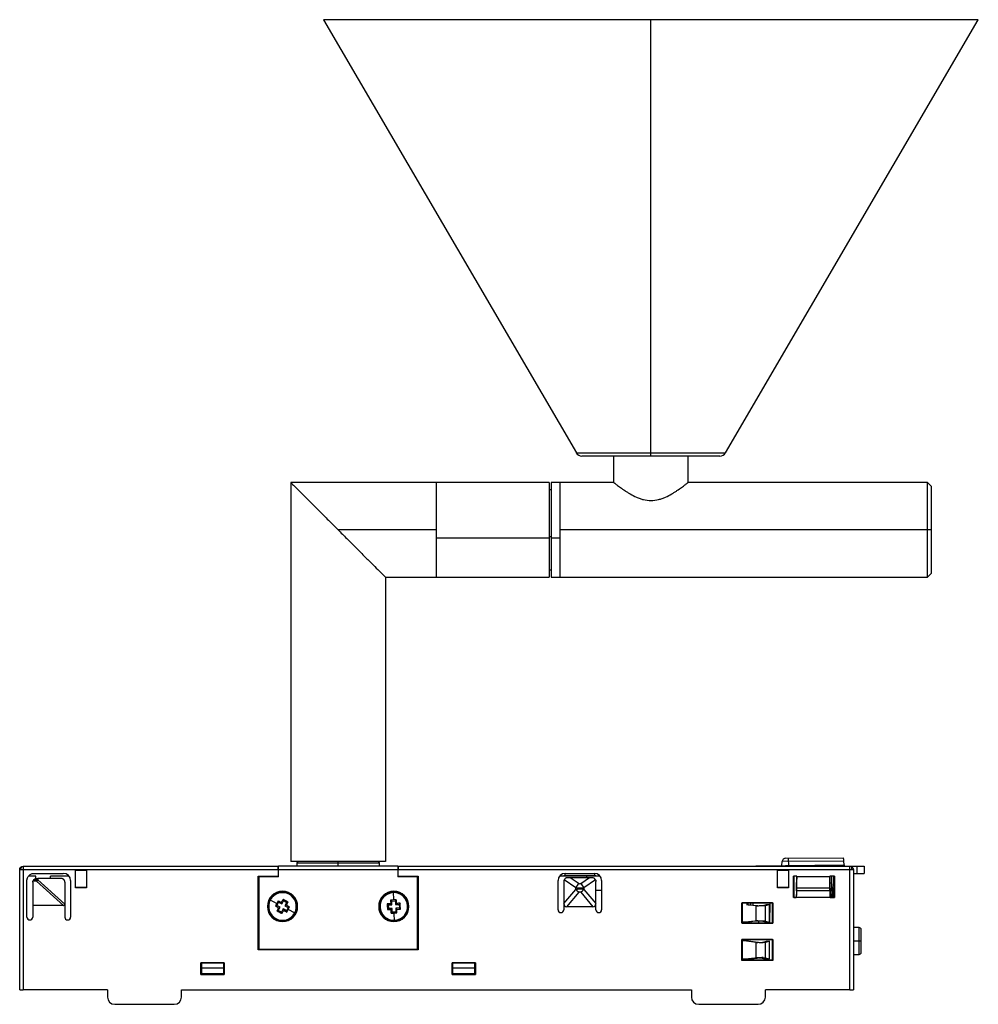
# Paper-space layout '_Inferior' of a CAD drawing. Header units: millimetres. Extents: x -69 to 62, y 106 to 241.
import ezdxf

# ---------------------------------------------------------------- set-up
doc = ezdxf.new("R2010")
doc.units = ezdxf.units.MM

psp = doc.layouts.new('_Inferior')

# ---------------------------------------------------------------- linework, layer by layer
at = {"color": 7, "linetype": 'Continuous', "lineweight": 25}
for p, q in [((-27.64, 241.43), (7.1, 181.88)), ((62.36, 241.43), (-27.64, 241.43)), ((17.36, 181.43), (17.36, 241.43)), ((27.62, 181.88), (62.36, 241.43)), ((7.1, 181.88), (27.62, 181.88)), ((26.84, 181.43), (7.87, 181.43)), ((12.26, 177.8), (12.26, 181.43)), ((22.46, 177.8), (22.46, 181.43)), ((3.36, 177.8), (-32.14, 177.8)), ((-32.14, 177.8), (-32.14, 125.73)), ((-12.14, 164.8), (-12.14, 177.8)), ((3.36, 177.8), (3.36, 164.8)), ((12.26, 177.8), (3.66, 177.8)), ((3.66, 177.8), (3.66, 164.8)), ((4.86, 164.8), (4.86, 177.8)), ((55.36, 177.8), (22.46, 177.8)), ((55.86, 177.3), (55.36, 177.8)), ((55.36, 164.8), (55.36, 177.8)), ((3.66, 176.8), (3.36, 176.8)), ((55.86, 177.3), (55.86, 165.3)), ((-12.14, 171.3), (-25.64, 171.3)), ((55.86, 171.3), (4.86, 171.3)), ((-12.14, 170.21), (3.36, 170.21)), ((3.36, 170.38), (3.66, 170.38)), ((3.66, 170.21), (4.86, 170.21)), ((3.36, 165.8), (3.66, 165.8)), ((55.36, 164.8), (55.86, 165.3)), ((-19.14, 164.8), (3.36, 164.8)), ((-19.14, 164.8), (-19.14, 125.73)), ((3.66, 164.8), (55.36, 164.8)), ((35.88, 126.15), (43.83, 126.23)), ((36.24, 126.16), (36.25, 125.08)), ((-69.42, 108.08), (-69.42, 124.58)), ((-68.92, 125.08), (-33.85, 125.08)), ((-33.91, 124.58), (-68.92, 124.58)), ((-68.92, 124.58), (-68.92, 108.08)), ((-61.73, 122.08), (-61.73, 124.58)), ((-60.23, 124.58), (-60.23, 122.08)), ((-33.91, 124.58), (-33.91, 123.71)), ((-33.85, 123.64), (-33.85, 125.08)), ((-17.45, 125.08), (-33.84, 125.08)), ((-17.44, 124.58), (-33.84, 124.58)), ((-33.84, 123.58), (-33.84, 124.58)), ((-19.14, 125.73), (-32.14, 125.73)), ((-31.14, 125.73), (-31.34, 125.53)), ((-31.34, 125.53), (-31.34, 125.08)), ((-31.34, 125.53), (-19.94, 125.53)), ((-25.64, 125.08), (-25.64, 125.73)), ((-19.94, 125.53), (-20.14, 125.73)), ((-19.94, 125.08), (-19.94, 125.53)), ((-17.44, 125.08), (45.68, 125.08)), ((-17.44, 125.08), (-17.44, 123.64)), ((-17.44, 124.58), (-17.44, 123.58)), ((44.68, 124.58), (-17.37, 124.58)), ((-17.37, 123.71), (-17.37, 124.58)), ((27.73, 125.08), (43.93, 125.23)), ((34.77, 122.08), (34.77, 124.58)), ((35.35, 125.15), (35.39, 125.69)), ((35.35, 125.08), (35.35, 125.15)), ((43.88, 125.77), (35.39, 125.69)), ((36.27, 124.58), (36.27, 122.08)), ((38.1, 125.08), (38.1, 125.18)), ((40.8, 125.08), (40.81, 125.2)), ((43.93, 125.23), (43.88, 125.77)), ((43.93, 125.23), (43.93, 125.08)), ((44.68, 108.08), (44.68, 124.58)), ((45.18, 124.58), (45.18, 108.08)), ((45.68, 125.08), (45.68, 124.08)), ((46.68, 125.08), (46.68, 124.08)), ((-67.22, 123.68), (-68.22, 123.68)), ((-67.1, 123.17), (-67.52, 123.17)), ((-67.42, 124.08), (-63.42, 124.08)), ((-67.22, 123.37), (-67.22, 123.68)), ((-67.12, 123.38), (-67.1, 123.38)), ((-67.1, 123.17), (-67.1, 123.38)), ((-66.94, 123.38), (-66.94, 123.17)), ((-63.72, 123.38), (-66.94, 123.38)), ((-63.22, 119.84), (-66.94, 123.17)), ((-65.19, 123.38), (-65.19, 123.68)), ((-62.62, 123.68), (-65.19, 123.68)), ((-60.23, 124.48), (-61.73, 124.48)), ((-36.64, 123.71), (-33.91, 123.71)), ((-36.64, 113.58), (-36.64, 123.71)), ((-33.84, 123.58), (-36.64, 123.58)), ((-36.54, 123.58), (-36.54, 113.68)), ((-33.85, 123.64), (-33.91, 123.71)), ((-17.37, 123.71), (-17.44, 123.64)), ((-14.64, 123.58), (-17.44, 123.58)), ((-17.37, 123.71), (-14.64, 123.71)), ((-14.74, 113.68), (-14.74, 123.58)), ((-14.64, 123.71), (-14.64, 113.58)), ((9.94, 123.68), (5.22, 123.68)), ((7.01, 122.08), (5.42, 123.18)), ((5.58, 124.08), (9.58, 124.08)), ((5.58, 123.78), (5.58, 124.08)), ((5.58, 123.78), (9.58, 123.78)), ((7.47, 122.65), (6.26, 123.48)), ((8.9, 123.48), (6.26, 123.48)), ((8.9, 123.48), (7.7, 122.65)), ((9.74, 123.18), (8.15, 122.08)), ((8.5, 123.68), (8.5, 123.48)), ((9.58, 124.08), (9.58, 123.78)), ((36.27, 124.48), (34.77, 124.48)), ((37.4, 123.68), (36.97, 123.68)), ((36.97, 120.77), (36.97, 123.68)), ((36.99, 123.68), (36.99, 120.78)), ((37.37, 122.04), (37.4, 123.65)), ((37.39, 123.68), (37.38, 122.79)), ((37.4, 123.69), (37.4, 123.65)), ((37.4, 123.65), (41.94, 123.65)), ((41.94, 123.65), (41.94, 123.69)), ((42.59, 123.68), (41.94, 123.68)), ((41.96, 122.79), (41.94, 123.68)), ((41.97, 122.04), (41.94, 123.65)), ((42.21, 121.63), (42.19, 123.68)), ((42.42, 120.8), (42.47, 123.68)), ((42.59, 123.68), (42.59, 120.77)), ((45.18, 124.08), (45.68, 124.08)), ((-68.42, 118.08), (-68.42, 123.08)), ((-67.62, 122.88), (-67.62, 118.08)), ((-67.1, 122.99), (-67.61, 122.99)), ((-63.4, 119.68), (-67.1, 122.99)), ((-63.22, 122.88), (-63.22, 118.08)), ((-62.42, 123.08), (-62.42, 118.08)), ((-61.73, 122.18), (-60.23, 122.18)), ((-60.23, 122.08), (-61.73, 122.08)), ((4.58, 119.08), (4.58, 123.08)), ((5.38, 122.98), (5.38, 119.08)), ((5.38, 119.94), (7.01, 121.88)), ((7.01, 121.88), (7.01, 122.08)), ((8.15, 122.08), (8.15, 121.88)), ((8.15, 121.88), (9.78, 119.94)), ((9.78, 119.08), (9.78, 122.98)), ((10.58, 123.08), (10.58, 119.08)), ((34.77, 122.18), (36.27, 122.18)), ((36.27, 122.08), (34.77, 122.08)), ((37.38, 122.79), (37.35, 121.21)), ((41.97, 122.04), (37.37, 122.04)), ((41.99, 120.78), (41.96, 122.79)), ((42.58, 120.78), (42.58, 122.14)), ((-35.06, 120.47), (-34.08, 119.95)), ((-33.16, 120.31), (-33.22, 120.5)), ((-18.09, 121.53), (-18.04, 120.42)), ((5.79, 119.48), (7.47, 121.48)), ((7.7, 121.48), (9.38, 119.48)), ((9.78, 121.78), (10.58, 121.78)), ((36.99, 120.78), (36.97, 120.77)), ((42.59, 120.77), (36.97, 120.77)), ((36.99, 120.78), (37.34, 120.78)), ((37.36, 121.7), (37.34, 120.78)), ((37.35, 121.21), (37.34, 120.78)), ((41.98, 121.7), (37.36, 121.7)), ((41.98, 121.7), (41.99, 120.78)), ((41.99, 120.78), (42.58, 120.78)), ((42.15, 120.8), (42.42, 120.8)), ((42.58, 120.78), (42.59, 120.77)), ((-63.4, 119.68), (-67.62, 119.68)), ((-35.34, 119.53), (-35.38, 119.53)), ((-34.27, 119.6), (-34.07, 119.66)), ((-33.84, 120.1), (-34.07, 119.66)), ((-33.63, 119.43), (-34.07, 119.66)), ((-33.9, 120.3), (-33.84, 120.1)), ((-33.87, 118.99), (-33.63, 119.43)), ((-33.84, 120.1), (-33.4, 119.87)), ((-33.84, 119.36), (-33.63, 119.43)), ((-33.4, 119.87), (-33.46, 120.07)), ((-33.19, 119.19), (-33.43, 118.75)), ((-33.4, 119.87), (-33.16, 120.31)), ((-33.13, 118.98), (-33.19, 119.19)), ((-32.75, 118.95), (-33.19, 119.19)), ((-32.72, 120.07), (-33.16, 120.31)), ((-32.72, 120.07), (-32.96, 119.63)), ((-32.75, 119.69), (-32.96, 119.63)), ((-32.96, 119.63), (-32.51, 119.4)), ((-32.51, 119.4), (-32.75, 118.95)), ((-32.53, 120.13), (-32.72, 120.07)), ((-32.32, 119.45), (-32.51, 119.4)), ((-31.24, 119.53), (-31.21, 119.53)), ((-20.04, 119.53), (-20.08, 119.53)), ((-18.9, 119.88), (-18.76, 119.74)), ((-18.73, 119.24), (-18.87, 119.09)), ((-18.76, 119.74), (-18.26, 119.77)), ((-18.76, 119.74), (-18.73, 119.24)), ((-18.23, 119.27), (-18.73, 119.24)), ((-18.43, 120.4), (-18.28, 120.27)), ((-18.42, 119.91), (-18.26, 119.77)), ((-18.23, 119.27), (-18.38, 119.11)), ((-18.28, 120.27), (-17.78, 120.29)), ((-18.26, 119.77), (-18.28, 120.27)), ((-18.21, 118.77), (-18.23, 119.27)), ((-17.65, 120.44), (-17.78, 120.29)), ((-17.78, 120.29), (-17.76, 119.79)), ((-17.61, 119.95), (-17.76, 119.79)), ((-17.76, 119.79), (-17.26, 119.82)), ((-17.23, 119.32), (-17.73, 119.29)), ((-17.73, 119.29), (-17.71, 118.79)), ((-17.57, 119.15), (-17.73, 119.29)), ((-17.12, 119.97), (-17.26, 119.82)), ((-17.26, 119.82), (-17.23, 119.32)), ((-17.08, 119.18), (-17.23, 119.32)), ((-15.94, 119.53), (-15.91, 119.53)), ((-14.64, 120.14), (-14.74, 120.14)), ((-14.64, 119.97), (-14.74, 119.97)), ((9.38, 119.48), (5.79, 119.48)), ((29.87, 120.04), (34.09, 120.04)), ((29.87, 117.22), (29.87, 120.04)), ((29.87, 120.04), (29.89, 120.02)), ((34.08, 120.02), (29.89, 120.02)), ((29.89, 120.02), (29.89, 117.23)), ((31.81, 119.6), (30.47, 119.73)), ((30.54, 120.02), (30.54, 119.73)), ((30.71, 119.73), (30.71, 120.02)), ((31.02, 120.01), (30.71, 120.01)), ((30.75, 119.72), (30.71, 119.73)), ((32.04, 119.6), (30.75, 119.72)), ((31.02, 120.02), (31.03, 119.7)), ((31.3, 120.02), (31.41, 119.66)), ((31.81, 117.56), (31.81, 119.6)), ((31.81, 119.6), (32.04, 119.6)), ((32.38, 119.6), (32.31, 119.6)), ((32.98, 119.61), (32.69, 119.61)), ((33.19, 119.75), (32.75, 119.63)), ((33.1, 119.63), (32.75, 119.63)), ((33.65, 119.78), (33.1, 119.63)), ((33.1, 117.52), (33.1, 119.63)), ((33.65, 119.78), (33.19, 119.75)), ((33.65, 117.37), (33.65, 119.78)), ((33.71, 117.31), (33.73, 120.02)), ((34.06, 120.01), (33.73, 120.01)), ((34.06, 117.23), (34.06, 120.01)), ((34.08, 120.02), (34.09, 120.04)), ((34.08, 117.23), (34.08, 120.02)), ((34.09, 120.04), (34.09, 117.22)), ((-34.06, 118.93), (-33.87, 118.99)), ((-33.43, 118.75), (-33.87, 118.99)), ((-33.37, 118.56), (-33.43, 118.75)), ((-32.69, 118.76), (-32.75, 118.95)), ((-31.53, 118.59), (-32.5, 119.11)), ((-18.34, 118.62), (-18.21, 118.77)), ((-18.21, 118.77), (-17.71, 118.79)), ((-17.89, 117.53), (-17.95, 118.63)), ((-17.56, 118.66), (-17.71, 118.79)), ((-14.74, 119.09), (-14.64, 119.09)), ((-14.64, 118.92), (-14.74, 118.92)), ((-36.64, 116.49), (-36.54, 116.49)), ((-14.74, 116.49), (-14.64, 116.49)), ((29.89, 117.23), (29.87, 117.22)), ((34.09, 117.22), (29.87, 117.22)), ((29.89, 117.23), (34.08, 117.23)), ((29.9, 117.35), (29.9, 117.23)), ((30.71, 117.35), (29.9, 117.35)), ((30.47, 117.43), (31.81, 117.56)), ((30.54, 117.43), (30.54, 117.35)), ((30.71, 117.43), (30.75, 117.43)), ((30.71, 117.35), (30.71, 117.43)), ((32.04, 117.56), (30.75, 117.43)), ((31.09, 117.47), (31.1, 117.23)), ((32.04, 117.56), (31.81, 117.56)), ((32.08, 117.54), (32.17, 117.23)), ((32.69, 117.54), (32.98, 117.54)), ((32.75, 117.52), (33.1, 117.52)), ((32.75, 117.52), (33.19, 117.4)), ((33.1, 117.52), (33.65, 117.37)), ((33.19, 117.4), (33.65, 117.37)), ((33.71, 117.31), (33.64, 117.23)), ((34.06, 117.27), (34.02, 117.23)), ((34.08, 117.23), (34.09, 117.22)), ((45.97, 116.63), (45.18, 116.63)), ((45.97, 112.93), (45.97, 116.63)), ((-36.64, 116.27), (-36.54, 116.27)), ((-36.54, 115.49), (-36.64, 115.49)), ((-36.54, 115.27), (-36.64, 115.27)), ((-14.64, 116.27), (-14.74, 116.27)), ((-14.64, 115.49), (-14.74, 115.49)), ((-14.64, 115.27), (-14.74, 115.27)), ((29.87, 114.99), (34.09, 114.99)), ((29.87, 112.12), (29.87, 114.99)), ((29.89, 114.97), (29.87, 114.99)), ((29.89, 114.97), (29.89, 112.13)), ((34.08, 114.97), (29.89, 114.97)), ((29.9, 114.85), (30.71, 114.85)), ((31.81, 114.58), (30.47, 114.75)), ((30.54, 114.85), (30.54, 114.75)), ((30.71, 114.75), (30.71, 114.85)), ((30.75, 114.74), (30.71, 114.75)), ((32.04, 114.58), (30.75, 114.74)), ((31.81, 112.48), (31.81, 114.58)), ((31.81, 114.58), (32.04, 114.58)), ((32.8, 114.55), (32.59, 114.55)), ((33.19, 114.71), (32.75, 114.59)), ((33.1, 114.59), (32.75, 114.59)), ((33.65, 114.74), (33.1, 114.59)), ((33.1, 112.47), (33.1, 114.59)), ((33.65, 114.74), (33.19, 114.71)), ((33.65, 112.32), (33.65, 114.74)), ((34.08, 114.97), (34.09, 114.99)), ((34.08, 112.13), (34.08, 114.97)), ((34.09, 114.99), (34.09, 112.12)), ((46.27, 114.78), (45.18, 114.78)), ((-14.64, 113.58), (-36.64, 113.58)), ((-36.54, 113.68), (-14.74, 113.68)), ((-28.18, 113.58), (-28.18, 113.68)), ((-22.18, 113.58), (-22.18, 113.68)), ((30.47, 112.31), (31.81, 112.48)), ((30.71, 112.28), (31.95, 112.43)), ((32.04, 112.48), (30.75, 112.31)), ((32.04, 112.48), (31.81, 112.48)), ((31.95, 112.43), (31.95, 112.47)), ((32.8, 112.51), (32.59, 112.51)), ((32.66, 112.42), (32.99, 112.34)), ((32.75, 112.47), (33.1, 112.47)), ((32.75, 112.47), (33.19, 112.35)), ((32.99, 112.18), (32.98, 112.41)), ((33.1, 112.47), (33.65, 112.32)), ((33.19, 112.35), (33.65, 112.32)), ((45.18, 112.93), (45.97, 112.93)), ((-44.53, 110.17), (-44.53, 111.79)), ((-44.53, 111.79), (-41.31, 111.79)), ((-44.53, 111.79), (-44.52, 111.78)), ((-41.32, 111.78), (-44.52, 111.78)), ((-44.52, 111.78), (-44.52, 110.18)), ((-44.42, 111.78), (-44.42, 110.28)), ((-41.42, 111.03), (-44.42, 111.03)), ((-41.42, 111.78), (-41.42, 110.28)), ((-41.31, 111.79), (-41.32, 111.78)), ((-41.32, 110.18), (-41.32, 111.78)), ((-41.31, 111.79), (-41.31, 110.17)), ((-9.98, 111.79), (-6.76, 111.79)), ((-9.98, 110.17), (-9.98, 111.79)), ((-9.98, 111.79), (-9.97, 111.78)), ((-9.97, 111.78), (-9.97, 110.18)), ((-6.77, 111.78), (-9.97, 111.78)), ((-9.92, 111.78), (-9.92, 110.28)), ((-6.92, 111.03), (-9.92, 111.03)), ((-6.92, 111.78), (-6.92, 110.28)), ((-6.77, 111.78), (-6.76, 111.79)), ((-6.77, 110.18), (-6.77, 111.78)), ((-6.76, 111.79), (-6.76, 110.17)), ((29.89, 112.13), (29.87, 112.12)), ((34.09, 112.12), (29.87, 112.12)), ((29.89, 112.24), (30.38, 112.24)), ((29.89, 112.24), (30.15, 112.24)), ((29.89, 112.13), (34.08, 112.13)), ((30.71, 112.28), (29.9, 112.28)), ((29.9, 112.24), (29.9, 112.15)), ((29.9, 112.18), (34.06, 112.18)), ((30.15, 112.24), (30.38, 112.24)), ((30.38, 112.24), (30.7, 112.28)), ((30.54, 112.31), (30.54, 112.28)), ((30.71, 112.31), (30.75, 112.31)), ((30.71, 112.28), (30.71, 112.31)), ((34.09, 112.12), (34.08, 112.13)), ((-44.53, 110.17), (-44.52, 110.18)), ((-41.31, 110.17), (-44.53, 110.17)), ((-44.52, 110.18), (-41.32, 110.18)), ((-41.42, 110.28), (-44.42, 110.28)), ((-41.32, 110.18), (-41.31, 110.17)), ((-9.98, 110.17), (-9.97, 110.18)), ((-6.76, 110.17), (-9.98, 110.17)), ((-9.97, 110.18), (-6.77, 110.18)), ((-6.92, 110.28), (-9.92, 110.28)), ((-6.76, 110.17), (-6.77, 110.18)), ((-57.35, 108.08), (-68.92, 108.08)), ((-57.35, 108.08), (-57.35, 107.08)), ((-47.18, 108.08), (22.92, 108.08)), ((-47.18, 107.08), (-47.18, 108.08)), ((22.92, 108.08), (22.92, 107.08)), ((33.09, 107.06), (33.1, 108.08)), ((44.68, 108.08), (33.1, 108.08)), ((-56.35, 106.08), (-48.18, 106.08)), ((23.92, 106.08), (32.09, 106.08))]:
    psp.add_line(p, q, dxfattribs=at)
for centre, radius, start, end in [((7.87, 182.33), 0.9, 210.2564, 270), ((26.84, 182.33), 0.9, 270, 329.7436), ((35.89, 125.65), 0.5, 90.5362, 175.5362), ((-68.81, 124.46), 0.573, 134.5103, 167.9391), ((-68.8, 124.47), 0.573, 102.0805, 135.4889), ((44.8, 124.89), 0.167, 351.5109, 53.1182), ((44.16, 124.9), 0.814, 336.8317, 357.7747), ((-71.56, 123.11), 4.51, 0.0018, 0.7802), ((-63.42, 123.08), 1, 0, 90), ((5.58, 123.08), 1, 90, 180), ((9.58, 123.08), 1, 0, 90), ((-71.35, 123.11), 4.31, 359.1867, 0.0044), ((8.38, 121.45), 1.51, 127.3489, 155.2134), ((8.48, 123.09), 1.9, 219.4162, 237.7581), ((6.78, 121.45), 1.51, 24.7866, 52.6511), ((6.68, 123.09), 1.9, 302.2419, 320.5838), ((-33.29, 119.53), 2.08, 0, 180), ((-33.29, 119.53), 2.05, 0, 180), ((-33.29, 119.53), 2, 151.8606, 331.8606), ((-33.29, 119.53), 2, 331.8606, 151.8606), ((-33.29, 119.53), 1.9, 331.8606, 151.8606), ((-17.99, 119.53), 2.08, 0, 180), ((-17.99, 119.53), 2.05, 0, 180), ((-17.99, 119.53), 2, 92.89, 272.89), ((-17.99, 119.53), 1.9, 92.89, 272.89), ((-17.99, 119.53), 2, 272.89, 92.89), ((-17.99, 119.53), 1.9, 272.89, 92.89), ((-33.29, 119.53), 2.08, 180, 0), ((-33.29, 119.53), 2.05, 180, 0), ((-33.29, 119.53), 1.9, 151.8606, 331.8606), ((-17.99, 119.53), 2.08, 180, 0), ((-17.99, 119.53), 2.05, 180, 0), ((-68.02, 118.08), 0.4, 180, 360), ((-62.82, 118.08), 0.4, 180, 0), ((4.98, 119.08), 0.4, 180, 0), ((10.18, 119.08), 0.4, 180, 360), ((45.97, 116.33), 0.3, 360, 90), ((45.97, 113.23), 0.3, 270, 0), ((-56.35, 107.08), 1, 180, 270), ((-48.18, 107.08), 1, 270, 0), ((23.92, 107.08), 1, 180, 270), ((32.09, 107.08), 1, 270, 359)]:
    psp.add_arc(centre, radius, start, end, dxfattribs=at)
for points, knots in [([(-32.14, 177.8), (-32.14, 177.8), (-32.11, 177.77), (-31.96, 177.62), (-31.85, 177.51), (-31.53, 177.19), (-31.33, 176.99), (-30.84, 176.5), (-30.56, 176.22), (-29.92, 175.58), (-29.57, 175.23), (-28.83, 174.49), (-28.44, 174.1), (-27.64, 173.3), (-27.23, 172.89), (-26.42, 172.08), (-26.03, 171.69), (-25.64, 171.3)], [0, 0, 0, 0, 0.125, 0.125, 0.25, 0.25, 0.375, 0.375, 0.5, 0.5, 0.625, 0.625, 0.75, 0.75, 0.875, 0.875, 1, 1, 1, 1]), ([(12.26, 177.8), (12.26, 177.8), (12.26, 177.8), (12.27, 177.79), (12.28, 177.78), (12.3, 177.77), (12.33, 177.75), (12.38, 177.7), (12.49, 177.62), (12.66, 177.49), (12.89, 177.32), (13.24, 177.06), (13.66, 176.77), (14.13, 176.46), (14.64, 176.16), (15.21, 175.85), (15.83, 175.6), (16.49, 175.4), (17.36, 175.28), (18.24, 175.41), (18.9, 175.61), (19.52, 175.86), (20.08, 176.16), (20.59, 176.47), (21.06, 176.77), (21.48, 177.07), (21.82, 177.32), (22.05, 177.49), (22.22, 177.62), (22.34, 177.71), (22.41, 177.77), (22.45, 177.8), (22.45, 177.8), (22.46, 177.8)], [0, 0, 0, 0, 0.010312, 0.020658, 0.031047, 0.041484, 0.051979, 0.062537, 0.093124, 0.124999, 0.15521, 0.187665, 0.250283, 0.28148, 0.31268, 0.375267, 0.408389, 0.437897, 0.500352, 0.56274, 0.59405, 0.625217, 0.687753, 0.718815, 0.749932, 0.81246, 0.844775, 0.874869, 0.906758, 0.937361, 0.958447, 0.979307, 1, 1, 1, 1]), ([(-25.64, 171.3), (-25.26, 170.92), (-24.86, 170.52), (-24.06, 169.72), (-23.65, 169.31), (-22.85, 168.51), (-22.46, 168.12), (-21.72, 167.37), (-21.36, 167.02), (-20.73, 166.39), (-20.45, 166.11), (-19.96, 165.62), (-19.76, 165.42), (-19.44, 165.1), (-19.33, 164.99), (-19.18, 164.84), (-19.14, 164.8), (-19.14, 164.8)], [0, 0, 0, 0, 0.125, 0.125, 0.25, 0.25, 0.375, 0.375, 0.5, 0.5, 0.625, 0.625, 0.75, 0.75, 0.875, 0.875, 1, 1, 1, 1]), ([(43.88, 125.77), (43.87, 125.83), (43.86, 125.89), (43.85, 126), (43.85, 126.05), (43.84, 126.14), (43.84, 126.18), (43.83, 126.22), (43.83, 126.23), (43.83, 126.23)], [0, 0, 0, 0, 0.25, 0.25, 0.5, 0.5, 0.75, 0.75, 1, 1, 1, 1]), ([(-69.42, 124.58), (-69.42, 124.71), (-69.36, 124.84), (-69.18, 125.02), (-69.05, 125.08), (-68.92, 125.08)], [0, 0, 0, 0, 0.5, 0.5, 1, 1, 1, 1]), ([(-68.92, 124.58), (-69.01, 124.58), (-69.1, 124.58), (-69.26, 124.58), (-69.32, 124.58), (-69.37, 124.58)], [0, 0, 0, 0, 0.5, 0.5, 1, 1, 1, 1]), ([(-68.92, 125.03), (-68.92, 124.98), (-68.92, 124.92), (-68.92, 124.76), (-68.92, 124.67), (-68.92, 124.58)], [0, 0, 0, 0, 0.5, 0.5, 1, 1, 1, 1]), ([(-33.91, 124.58), (-33.91, 124.6), (-33.91, 124.65), (-33.91, 124.72), (-33.91, 124.79), (-33.91, 124.86), (-33.91, 124.93), (-33.91, 124.99), (-33.91, 125.04), (-33.91, 125.07), (-33.91, 125.08), (-33.91, 125.08)], [0, 0, 0, 0, 0.084176, 0.175093, 0.272747, 0.377136, 0.488257, 0.606107, 0.730684, 0.861982, 1, 1, 1, 1]), ([(-33.84, 124.58), (-33.84, 124.64), (-33.84, 124.7), (-33.84, 124.82), (-33.84, 124.88), (-33.84, 124.98), (-33.84, 125.02), (-33.84, 125.07), (-33.84, 125.08), (-33.84, 125.08)], [0, 0, 0, 0, 0.25, 0.25, 0.5, 0.5, 0.75, 0.75, 1, 1, 1, 1]), ([(-17.45, 125.08), (-17.45, 125.08), (-17.45, 125.07), (-17.45, 125.02), (-17.45, 124.98), (-17.44, 124.88), (-17.44, 124.82), (-17.44, 124.7), (-17.44, 124.64), (-17.44, 124.58)], [0, 0, 0, 0, 0.25, 0.25, 0.5, 0.5, 0.75, 0.75, 1, 1, 1, 1]), ([(-17.38, 125.08), (-17.38, 125.08), (-17.38, 125.08), (-17.38, 125.06), (-17.38, 125.04), (-17.38, 125.01), (-17.37, 124.98), (-17.37, 124.94), (-17.37, 124.89), (-17.37, 124.85), (-17.37, 124.8), (-17.37, 124.76), (-17.37, 124.71), (-17.37, 124.66), (-17.37, 124.62), (-17.37, 124.59), (-17.37, 124.58)], [0, 0, 0, 0, 0.089527, 0.176272, 0.260233, 0.34141, 0.419803, 0.495412, 0.568235, 0.638274, 0.705527, 0.769994, 0.831675, 0.89057, 0.946678, 1, 1, 1, 1]), ([(44.68, 124.58), (44.68, 124.71), (44.68, 124.84), (44.68, 125.02), (44.68, 125.08), (44.68, 125.08)], [0, 0, 0, 0, 0.5, 0.5, 1, 1, 1, 1]), ([(44.91, 125.03), (44.99, 124.98), (45.06, 124.92), (45.16, 124.76), (45.18, 124.67), (45.18, 124.58)], [0, 0, 0, 0, 0.5, 0.5, 1, 1, 1, 1]), ([(45.18, 124.58), (45.18, 124.58), (45.16, 124.58), (45.06, 124.58), (44.99, 124.58), (44.91, 124.58)], [0, 0, 0, 0, 0.5, 0.5, 1, 1, 1, 1]), ([(45.68, 125.08), (45.71, 125.08), (45.78, 125.08), (45.87, 125.08), (45.96, 125.08), (46.08, 125.08), (46.23, 125.08), (46.39, 125.08), (46.52, 125.08), (46.61, 125.08), (46.67, 125.08), (46.68, 125.08), (46.68, 125.08)], [0, 0, 0, 0, 0.060207, 0.119952, 0.179772, 0.240205, 0.369849, 0.500127, 0.629745, 0.76005, 0.879849, 1, 1, 1, 1]), ([(-68.42, 123.08), (-68.42, 123.11), (-68.42, 123.17), (-68.4, 123.27), (-68.38, 123.36), (-68.34, 123.48), (-68.26, 123.63), (-68.13, 123.79), (-67.97, 123.92), (-67.79, 124.01), (-67.61, 124.07), (-67.48, 124.08), (-67.42, 124.08)], [0, 0, 0, 0, 0.060207, 0.119952, 0.179772, 0.240205, 0.369849, 0.500127, 0.629745, 0.76005, 0.879849, 1, 1, 1, 1]), ([(-67.52, 123.17), (-67.53, 123.16), (-67.55, 123.13), (-67.57, 123.08), (-67.59, 123.04), (-67.6, 123.01), (-67.61, 122.99)], [0, 0, 0, 0, 0.257429, 0.508218, 0.754866, 1, 1, 1, 1]), ([(-67.05, 123.17), (-67.05, 123.17), (-67.07, 123.17), (-67.09, 123.17), (-67.1, 123.17)], [0, 0, 0, 0, 0.4591234, 1, 1, 1, 1]), ([(-66.94, 123.17), (-66.96, 123.17), (-66.99, 123.17), (-67.03, 123.17), (-67.05, 123.17)], [0, 0, 0, 0, 0.5337506, 1, 1, 1, 1]), ([(-63.22, 122.88), (-63.22, 122.9), (-63.22, 122.95), (-63.23, 123.01), (-63.25, 123.07), (-63.28, 123.13), (-63.32, 123.19), (-63.37, 123.24), (-63.44, 123.3), (-63.53, 123.34), (-63.62, 123.37), (-63.69, 123.38), (-63.72, 123.38)], [0, 0, 0, 0, 0.084598, 0.166487, 0.247299, 0.328736, 0.412457, 0.499995, 0.619769, 0.746475, 0.871861, 1, 1, 1, 1]), ([(5.22, 123.68), (5.19, 123.68), (5.15, 123.68), (5.05, 123.68), (4.95, 123.68), (4.87, 123.68), (4.82, 123.68), (4.79, 123.68), (4.78, 123.68), (4.78, 123.68)], [0, 0, 0, 0, 0.131377, 0.250267, 0.498486, 0.625964, 0.74939, 0.875475, 1, 1, 1, 1]), ([(5.42, 123.18), (5.42, 123.16), (5.4, 123.13), (5.39, 123.08), (5.38, 123.03), (5.38, 123), (5.38, 122.98)], [0, 0, 0, 0, 0.255374, 0.504692, 0.751637, 1, 1, 1, 1]), ([(5.88, 123.48), (5.86, 123.48), (5.81, 123.48), (5.74, 123.46), (5.67, 123.44), (5.59, 123.39), (5.49, 123.31), (5.45, 123.22), (5.42, 123.18)], [0, 0, 0, 0, 0.12374, 0.246244, 0.369759, 0.496474, 0.742909, 1, 1, 1, 1]), ([(6.26, 123.48), (6.23, 123.48), (6.17, 123.48), (6.08, 123.48), (5.98, 123.48), (5.92, 123.48), (5.88, 123.48)], [0, 0, 0, 0, 0.2265176, 0.4684443, 0.7261655, 1, 1, 1, 1]), ([(9.28, 123.48), (9.22, 123.48), (9.09, 123.48), (8.96, 123.48), (8.9, 123.48)], [0, 0, 0, 0, 0.53157, 1, 1, 1, 1]), ([(9.74, 123.18), (9.73, 123.2), (9.71, 123.24), (9.66, 123.3), (9.61, 123.36), (9.54, 123.41), (9.43, 123.47), (9.33, 123.48), (9.28, 123.48)], [0, 0, 0, 0, 0.1311447, 0.2579401, 0.3819988, 0.5050416, 0.7543541, 1, 1, 1, 1]), ([(9.74, 123.18), (9.75, 123.16), (9.76, 123.13), (9.77, 123.08), (9.78, 123.03), (9.78, 123), (9.78, 122.98)], [0, 0, 0, 0, 0.256687, 0.508175, 0.755562, 1, 1, 1, 1]), ([(10.38, 123.68), (10.38, 123.68), (10.38, 123.68), (10.36, 123.68), (10.34, 123.68), (10.29, 123.68), (10.21, 123.68), (10.1, 123.68), (10, 123.68), (9.94, 123.68)], [0, 0, 0, 0, 0.082199, 0.164682, 0.250734, 0.371265, 0.5017, 0.728309, 1, 1, 1, 1]), ([(45.68, 124.08), (45.94, 124.08), (46.2, 124.08), (46.57, 124.08), (46.68, 124.08), (46.68, 124.08)], [0, 0, 0, 0, 0.5, 0.5, 1, 1, 1, 1]), ([(8.15, 122.08), (8.12, 122.08), (8.06, 122.07), (7.97, 122.06), (7.87, 122.06), (7.78, 122.05), (7.68, 122.05), (7.55, 122.05), (7.38, 122.05), (7.19, 122.06), (7.07, 122.08), (7.01, 122.08)], [0, 0, 0, 0, 0.085908, 0.170769, 0.254613, 0.337466, 0.41936, 0.500325, 0.662943, 0.829423, 1, 1, 1, 1]), ([(7.01, 121.88), (7.04, 121.89), (7.09, 121.9), (7.17, 121.91), (7.25, 121.93), (7.33, 121.93), (7.41, 121.94), (7.5, 121.94), (7.62, 121.95), (7.78, 121.94), (7.97, 121.92), (8.09, 121.9), (8.15, 121.88)], [0, 0, 0, 0, 0.074084, 0.147212, 0.219436, 0.290808, 0.361384, 0.431219, 0.500375, 0.662529, 0.828838, 1, 1, 1, 1]), ([(7.7, 122.65), (7.66, 122.63), (7.62, 122.61), (7.54, 122.61), (7.5, 122.63), (7.47, 122.65)], [0, 0, 0, 0, 0.5, 0.5, 1, 1, 1, 1]), ([(37.36, 121.7), (37.36, 121.73), (37.36, 121.78), (37.36, 121.9), (37.37, 121.97), (37.37, 122.04)], [0, 0, 0, 0, 0.5, 0.5, 1, 1, 1, 1]), ([(41.97, 122.04), (41.97, 121.97), (41.97, 121.9), (41.97, 121.78), (41.98, 121.73), (41.98, 121.7)], [0, 0, 0, 0, 0.5, 0.5, 1, 1, 1, 1]), ([(-33.22, 120.5), (-33.25, 120.45), (-33.3, 120.36), (-33.38, 120.22), (-33.43, 120.12), (-33.46, 120.07)], [0, 0, 0, 0, 0.333521, 0.666479, 1, 1, 1, 1]), ([(-32.53, 120.13), (-32.57, 120.16), (-32.66, 120.21), (-32.8, 120.28), (-32.94, 120.36), (-33.08, 120.43), (-33.17, 120.48), (-33.22, 120.5)], [0, 0, 0, 0, 0.200626, 0.400313, 0.599687, 0.799374, 1, 1, 1, 1]), ([(7.47, 121.48), (7.5, 121.52), (7.54, 121.54), (7.63, 121.54), (7.67, 121.52), (7.7, 121.48)], [0, 0, 0, 0, 0.5, 0.5, 1, 1, 1, 1]), ([(-63.4, 119.68), (-63.38, 119.68), (-63.34, 119.68), (-63.28, 119.7), (-63.24, 119.74), (-63.22, 119.79), (-63.22, 119.82), (-63.22, 119.84)], [0, 0, 0, 0, 0.232761, 0.428638, 0.606063, 0.789128, 1, 1, 1, 1]), ([(-34.27, 119.6), (-34.22, 119.58), (-34.13, 119.52), (-33.98, 119.44), (-33.89, 119.39), (-33.84, 119.36)], [0, 0, 0, 0, 0.333521, 0.666479, 1, 1, 1, 1]), ([(-33.84, 119.36), (-33.86, 119.31), (-33.91, 119.22), (-33.99, 119.07), (-34.04, 118.97), (-34.06, 118.93)], [0, 0, 0, 0, 0.333521, 0.666479, 1, 1, 1, 1]), ([(-33.9, 120.3), (-33.85, 120.28), (-33.77, 120.24), (-33.66, 120.18), (-33.56, 120.12), (-33.49, 120.09), (-33.46, 120.07)], [0, 0, 0, 0, 0.290284, 0.552751, 0.788637, 1, 1, 1, 1]), ([(-32.75, 119.69), (-32.72, 119.74), (-32.67, 119.84), (-32.6, 119.99), (-32.55, 120.08), (-32.53, 120.13)], [0, 0, 0, 0, 0.333521, 0.666479, 1, 1, 1, 1]), ([(-32.32, 119.45), (-32.37, 119.48), (-32.46, 119.53), (-32.6, 119.61), (-32.7, 119.67), (-32.75, 119.69)], [0, 0, 0, 0, 0.333521, 0.666479, 1, 1, 1, 1]), ([(-18.42, 119.91), (-18.47, 119.91), (-18.58, 119.9), (-18.74, 119.89), (-18.85, 119.88), (-18.9, 119.88)], [0, 0, 0, 0, 0.333521, 0.666479, 1, 1, 1, 1]), ([(-18.9, 119.88), (-18.9, 119.82), (-18.9, 119.72), (-18.89, 119.56), (-18.88, 119.4), (-18.87, 119.25), (-18.87, 119.14), (-18.87, 119.09)], [0, 0, 0, 0, 0.200626, 0.400313, 0.599687, 0.799374, 1, 1, 1, 1]), ([(-18.43, 120.4), (-18.43, 120.35), (-18.43, 120.24), (-18.42, 120.08), (-18.42, 119.97), (-18.42, 119.91)], [0, 0, 0, 0, 0.333521, 0.666479, 1, 1, 1, 1]), ([(-17.61, 119.95), (-17.62, 120.01), (-17.62, 120.12), (-17.63, 120.28), (-17.64, 120.39), (-17.65, 120.44)], [0, 0, 0, 0, 0.333521, 0.666479, 1, 1, 1, 1]), ([(-17.12, 119.97), (-17.18, 119.96), (-17.28, 119.96), (-17.45, 119.96), (-17.56, 119.95), (-17.61, 119.95)], [0, 0, 0, 0, 0.333521, 0.666479, 1, 1, 1, 1]), ([(-17.57, 119.15), (-17.52, 119.15), (-17.41, 119.16), (-17.24, 119.17), (-17.14, 119.18), (-17.08, 119.18)], [0, 0, 0, 0, 0.333521, 0.666479, 1, 1, 1, 1]), ([(-17.56, 118.66), (-17.56, 118.71), (-17.56, 118.82), (-17.57, 118.98), (-17.57, 119.09), (-17.57, 119.15)], [0, 0, 0, 0, 0.333521, 0.666479, 1, 1, 1, 1]), ([(-17.08, 119.18), (-17.08, 119.23), (-17.09, 119.34), (-17.1, 119.5), (-17.1, 119.65), (-17.11, 119.81), (-17.12, 119.91), (-17.12, 119.97)], [0, 0, 0, 0, 0.2006259, 0.4003132, 0.5996868, 0.7993741, 1, 1, 1, 1]), ([(32.98, 119.61), (32.86, 119.61), (32.69, 119.61), (32.34, 119.6), (32.15, 119.59), (31.98, 119.59)], [0, 0, 0, 0, 0.5, 0.5, 1, 1, 1, 1]), ([(32.69, 119.61), (32.65, 119.61), (32.58, 119.61), (32.46, 119.6), (32.39, 119.6), (32.36, 119.6)], [0, 0, 0, 0, 0.410907, 0.821815, 1, 1, 1, 1]), ([(-34.06, 118.93), (-34.01, 118.9), (-33.92, 118.85), (-33.79, 118.78), (-33.65, 118.7), (-33.51, 118.63), (-33.41, 118.58), (-33.37, 118.56)], [0, 0, 0, 0, 0.2006259, 0.4003132, 0.5996868, 0.7993741, 1, 1, 1, 1]), ([(-33.37, 118.56), (-33.34, 118.6), (-33.29, 118.7), (-33.21, 118.84), (-33.16, 118.94), (-33.13, 118.98)], [0, 0, 0, 0, 0.333521, 0.666479, 1, 1, 1, 1]), ([(-33.13, 118.98), (-33.08, 118.96), (-32.98, 118.91), (-32.84, 118.83), (-32.74, 118.79), (-32.69, 118.76)], [0, 0, 0, 0, 0.333521, 0.666479, 1, 1, 1, 1]), ([(-18.87, 119.09), (-18.81, 119.09), (-18.7, 119.1), (-18.54, 119.1), (-18.43, 119.1), (-18.38, 119.11)], [0, 0, 0, 0, 0.333521, 0.666479, 1, 1, 1, 1]), ([(-18.34, 118.62), (-18.34, 118.66), (-18.35, 118.75), (-18.36, 118.88), (-18.37, 119), (-18.37, 119.07), (-18.38, 119.11)], [0, 0, 0, 0, 0.290284, 0.552751, 0.788637, 1, 1, 1, 1]), ([(31.98, 117.57), (32.15, 117.56), (32.34, 117.56), (32.69, 117.55), (32.86, 117.55), (32.98, 117.54)], [0, 0, 0, 0, 0.5, 0.5, 1, 1, 1, 1]), ([(32.31, 117.56), (32.33, 117.56), (32.36, 117.56), (32.37, 117.56), (32.37, 117.56)], [0, 0, 0, 0, 0.502946, 1, 1, 1, 1]), ([(32.37, 117.56), (32.39, 117.56), (32.46, 117.55), (32.58, 117.55), (32.65, 117.55), (32.69, 117.54)], [0, 0, 0, 0, 0.17035, 0.585175, 1, 1, 1, 1]), ([(46.27, 114.78), (46.27, 114.91), (46.27, 115.05), (46.27, 115.37), (46.27, 115.54), (46.27, 115.87), (46.27, 116.03), (46.27, 116.26), (46.27, 116.33), (46.27, 116.33)], [0, 0, 0, 0, 0.25, 0.25, 0.5, 0.5, 0.75, 0.75, 1, 1, 1, 1]), ([(32.59, 114.55), (32.54, 114.54), (32.47, 114.54), (32.4, 114.54), (32.38, 114.54)], [0, 0, 0, 0, 0.765157, 1, 1, 1, 1]), ([(46.27, 113.23), (46.27, 113.23), (46.27, 113.3), (46.27, 113.53), (46.27, 113.68), (46.27, 114.01), (46.27, 114.19), (46.27, 114.5), (46.27, 114.65), (46.27, 114.78)], [0, 0, 0, 0, 0.25, 0.25, 0.5, 0.5, 0.75, 0.75, 1, 1, 1, 1]), ([(32.12, 112.46), (32.24, 112.46), (32.38, 112.46), (32.51, 112.46), (32.53, 112.46)], [0, 0, 0, 0, 0.82205, 1, 1, 1, 1]), ([(32.38, 112.52), (32.4, 112.52), (32.47, 112.51), (32.54, 112.51), (32.59, 112.51)], [0, 0, 0, 0, 0.238595, 1, 1, 1, 1]), ([(-69.42, 108.08), (-69.42, 108.08), (-69.36, 108.08), (-69.18, 108.08), (-69.05, 108.08), (-68.92, 108.08)], [0, 0, 0, 0, 0.5, 0.5, 1, 1, 1, 1]), ([(44.68, 108.08), (44.81, 108.08), (44.94, 108.08), (45.13, 108.08), (45.18, 108.08), (45.18, 108.08)], [0, 0, 0, 0, 0.5, 0.5, 1, 1, 1, 1])]:
    psp.add_open_spline(points, degree=3, knots=knots, dxfattribs=at)
for points in [[(-69.37, 124.58), (-69.4, 124.58), (-69.42, 124.58), (-69.42, 124.58)], [(-68.92, 125.08), (-68.92, 125.08), (-68.92, 125.06), (-68.92, 125.03)], [(44.68, 125.08), (44.76, 125.08), (44.84, 125.06), (44.91, 125.03)], [(44.91, 124.58), (44.84, 124.58), (44.76, 124.58), (44.68, 124.58)], [(-67.52, 123.17), (-67.43, 123.3), (-67.27, 123.38), (-67.12, 123.38)], [(-67.1, 123.38), (-67.07, 123.38), (-67.02, 123.38), (-66.97, 123.38), (-66.94, 123.38)], [(-67.1, 122.99), (-67.1, 123.05), (-67.1, 123.11), (-67.1, 123.17)], [(-66.94, 123.17), (-66.97, 123.13), (-67.01, 123.09), (-67.05, 123.05)], [(5.58, 123.78), (5.45, 123.78), (5.33, 123.75), (5.22, 123.68)], [(9.94, 123.68), (9.83, 123.75), (9.71, 123.78), (9.58, 123.78)], [(-67.62, 122.88), (-67.62, 122.92), (-67.61, 122.96), (-67.61, 122.99)], [(-67.05, 123.05), (-67.06, 123.03), (-67.08, 123.01), (-67.1, 122.99)], [(42.21, 121.63), (42.21, 121.34), (42.19, 121.05), (42.14, 120.76)], [(-34.08, 119.95), (-34.14, 119.84), (-34.21, 119.72), (-34.27, 119.6)], [(-33.9, 120.3), (-33.96, 120.18), (-34.02, 120.07), (-34.08, 119.95)], [(-32.5, 119.11), (-32.44, 119.22), (-32.38, 119.34), (-32.32, 119.45)], [(-18.04, 120.42), (-18.17, 120.42), (-18.3, 120.41), (-18.43, 120.4)], [(-17.65, 120.44), (-17.78, 120.43), (-17.91, 120.43), (-18.04, 120.42)], [(5.38, 119.94), (5.38, 119.64), (5.53, 119.48), (5.79, 119.48)], [(9.38, 119.48), (9.64, 119.48), (9.78, 119.64), (9.78, 119.94)], [(31.98, 119.59), (31.92, 119.59), (31.86, 119.6), (31.81, 119.6)], [(32.75, 119.63), (32.74, 119.63), (32.71, 119.62), (32.69, 119.61)], [(33.1, 119.63), (33.07, 119.63), (33.03, 119.62), (32.98, 119.61)], [(-32.69, 118.76), (-32.63, 118.88), (-32.57, 118.99), (-32.5, 119.11)], [(-18.34, 118.62), (-18.21, 118.62), (-18.08, 118.63), (-17.95, 118.63)], [(-17.95, 118.63), (-17.82, 118.64), (-17.69, 118.65), (-17.56, 118.66)], [(31.81, 117.56), (31.86, 117.56), (31.92, 117.56), (31.98, 117.57)], [(32.69, 117.54), (32.71, 117.54), (32.74, 117.53), (32.75, 117.52)], [(32.98, 117.54), (33.03, 117.54), (33.07, 117.53), (33.1, 117.52)], [(32.21, 114.54), (32.07, 114.55), (31.93, 114.56), (31.81, 114.58)], [(32.26, 114.54), (32.18, 114.55), (32.11, 114.56), (32.04, 114.58)], [(32.8, 114.55), (32.62, 114.54), (32.42, 114.54), (32.21, 114.54)], [(32.75, 114.59), (32.71, 114.58), (32.65, 114.56), (32.59, 114.55)], [(33.1, 114.59), (33.03, 114.58), (32.92, 114.56), (32.8, 114.55)], [(31.81, 112.48), (31.93, 112.49), (32.07, 112.51), (32.21, 112.52)], [(32.17, 112.47), (32.09, 112.46), (32.02, 112.44), (31.95, 112.43)], [(32.04, 112.48), (32.11, 112.49), (32.18, 112.51), (32.26, 112.52)], [(32.5, 112.46), (32.4, 112.46), (32.29, 112.47), (32.17, 112.47)], [(32.21, 112.52), (32.42, 112.52), (32.62, 112.51), (32.8, 112.51)], [(32.66, 112.42), (32.62, 112.43), (32.56, 112.45), (32.5, 112.46)], [(32.59, 112.51), (32.65, 112.5), (32.71, 112.48), (32.75, 112.47)], [(32.8, 112.51), (32.92, 112.5), (33.03, 112.48), (33.1, 112.47)]]:
    psp.add_open_spline(points, degree=3, dxfattribs=at)

doc.saveas('drawing.dxf')
